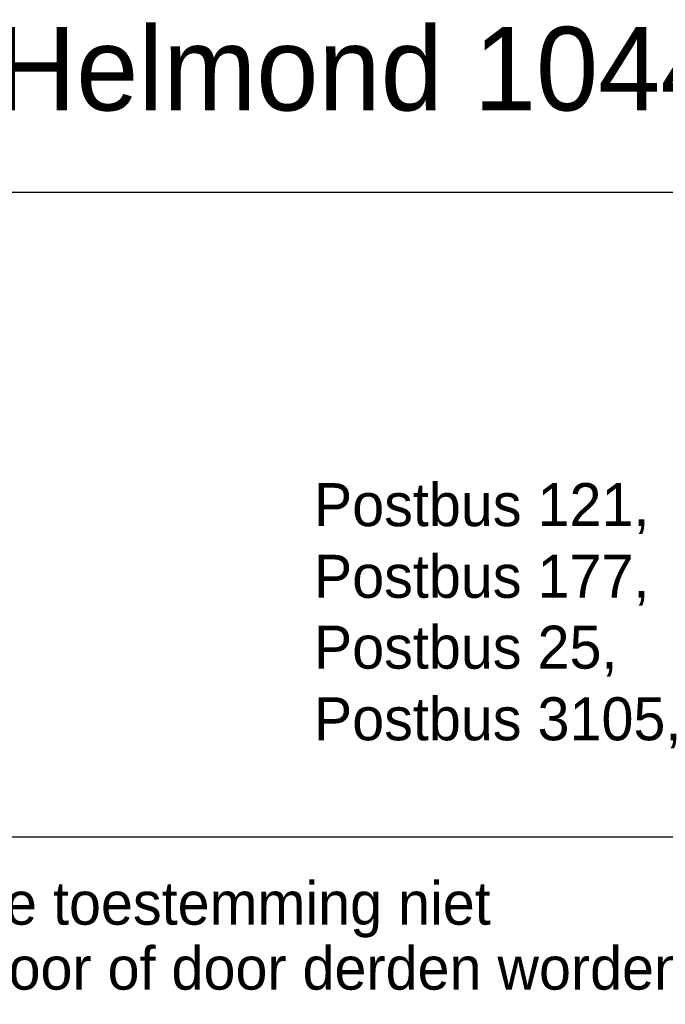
# Model space of a CAD drawing. Extents: x -33748 to 12452, y -14932 to 2888.
# Tile 89 of 194: x -31027 to -30487, y -2992 to -2167. Entities that reach past the tile are written whole.
import ezdxf

# ---------------------------------------------------------------- set-up
doc = ezdxf.new("R2010")
doc.units = 0
doc.header["$LTSCALE"] = 20
doc.layers.get('0').update_dxf_attribs({"color": 15, "linetype": 'CONTINUOUS'})
for name, color, linetype in [('00KAD070', 5, 'CONTINUOUS'), ('BL$2----', 7, 'CONTINUOUS'), ('BL$4----', 7, 'CONTINUOUS')]:
    doc.layers.add(name, color=color, linetype=linetype)
doc.styles.add('BURO-018', font='BUROFONT.shx', dxfattribs={"height": 36})
doc.styles.add('BURO-035', font='BUROFONT.shx', dxfattribs={"height": 70})

# ---------------------------------------------------------------- blocks, each defined once
blk = doc.blocks.new('A4-VER')
at = {"layer": '00KAD070', "linetype": 'CONTINUOUS'}
blk.add_line((10, 10), (200, 10), dxfattribs=at)

msp = doc.modelspace()

# ---------------------------------------------------------------- linework, layer by layer
at = {"color": 1}
msp.add_line((-32348.0224, -2311.81975), (-29748.0224, -2311.81975), dxfattribs=at)

# ---------------------------------------------------------------- block references
at = {"layer": 'BL$2----', "xscale": 20, "yscale": 20, "zscale": 20}
msp.add_blockref('A4-VER', (-33748.0224, -3051.81975), dxfattribs=at)

# ---------------------------------------------------------------- texts
at = {"color": 1, "style": 'BURO-018'}
for s, p in [('Postbus 121, ', (-30780.88927, -2591.53221)), ('Postbus 177, ', (-30780.88927, -2651.53221)), ('Postbus 25, ', (-30780.88927, -2710.85915)), ('Postbus 3105,', (-30780.88927, -2770.85915)), ('Deze tekening blijft eigendom en mag zonder onze schriftelijke toestemming niet', (-32348.0224, -2925.29347)), ('gekopieerd of aan derden ter inzage worden gegeven, noch voor of door derden worden gebruikt', (-32348.0224, -2979.67362))]:
    msp.add_text(s, height=36, dxfattribs=at).set_placement(p)
at = {"layer": 'BL$4----', "color": 3, "style": 'BURO-035'}
msp.add_text('opleidingscentrum KM-laan Helmond 10447-00', height=70, dxfattribs=at).set_placement((-32207.76598, -2243.42628))

doc.saveas('drawing.dxf')
